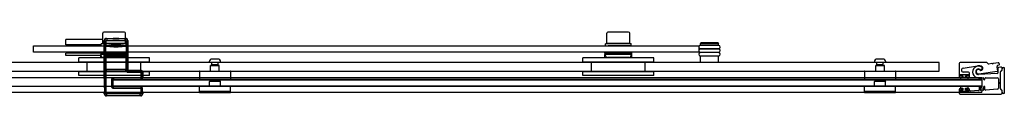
# Model space of a CAD drawing. Header units: millimetres. Extents: x 1453.32 to 1454.73, y 1049.43 to 1050.22.
# Tile 2 of 2: x 1453.81 to 1454.73, y 1049.43 to 1049.49. Entities that reach past the tile are written whole.
import ezdxf

# ---------------------------------------------------------------- set-up
doc = ezdxf.new("R2010")
doc.units = ezdxf.units.MM
doc.layers.add('SANINDUSA', color=3, linetype='CONTINUOUS')

msp = doc.modelspace()

# ---------------------------------------------------------------- linework, layer by layer
at = {"layer": 'SANINDUSA'}
for p, q in [((1453.8868, 1049.47778), (1453.8868, 1049.48728)), ((1453.9071, 1049.48828), (1453.8878, 1049.48828)), ((1453.9081, 1049.47778), (1453.9081, 1049.48728)), ((1454.3568, 1049.47778), (1454.3568, 1049.48728)), ((1454.3771, 1049.48828), (1454.3578, 1049.48828)), ((1454.3781, 1049.47778), (1454.3781, 1049.48728)), ((1453.8868, 1049.48148), (1453.85245, 1049.48148)), ((1453.85245, 1049.47648), (1453.85245, 1049.48148)), ((1453.88545, 1049.47648), (1453.85245, 1049.47648)), ((1453.85295, 1049.47648), (1453.85295, 1049.47548)), ((1453.88545, 1049.47548), (1453.88545, 1049.47748)), ((1453.9081, 1049.47778), (1453.8868, 1049.47778)), ((1453.88824, 1049.48043), (1453.88863, 1049.48004)), ((1453.88824, 1049.44605), (1453.88824, 1049.48043)), ((1453.88832, 1049.47523), (1453.88834, 1049.47724)), ((1453.88835, 1049.47724), (1453.88863, 1049.47749)), ((1453.88863, 1049.48004), (1453.89013, 1049.48004)), ((1453.88863, 1049.48004), (1453.88863, 1049.47749)), ((1453.89013, 1049.47749), (1453.88863, 1049.47749)), ((1453.88895, 1049.47748), (1453.88895, 1049.47778)), ((1453.88971, 1049.47574), (1453.88999, 1049.476)), ((1453.88999, 1049.476), (1453.89013, 1049.47749)), ((1453.89013, 1049.47749), (1453.89013, 1049.48004)), ((1453.89063, 1049.48204), (1453.89024, 1049.48243)), ((1453.89024, 1049.48243), (1453.89663, 1049.48243)), ((1453.90785, 1049.48204), (1453.89063, 1049.48204)), ((1453.89063, 1049.48204), (1453.89063, 1049.48054)), ((1453.89063, 1049.48054), (1453.90785, 1049.48054)), ((1453.89685, 1049.48266), (1453.89659, 1049.4824)), ((1453.90189, 1049.4824), (1453.89659, 1049.4824)), ((1453.89678, 1049.48228), (1453.89659, 1049.4824)), ((1453.9017, 1049.48228), (1453.89678, 1049.48228)), ((1453.89685, 1049.48266), (1453.90163, 1049.48266)), ((1453.90163, 1049.48266), (1453.90189, 1049.4824)), ((1453.9017, 1049.48228), (1453.90189, 1049.4824)), ((1453.90185, 1049.48243), (1453.90824, 1049.48243)), ((1453.90595, 1049.47749), (1453.90595, 1049.47778)), ((1453.90824, 1049.48243), (1453.90785, 1049.48204)), ((1453.90785, 1049.48054), (1453.90785, 1049.48204)), ((1453.90835, 1049.48004), (1453.90835, 1049.47749)), ((1453.90835, 1049.48004), (1453.90985, 1049.48004)), ((1453.90985, 1049.47749), (1453.90835, 1049.47749)), ((1453.90835, 1049.47749), (1453.90849, 1049.476)), ((1453.90849, 1049.476), (1453.90877, 1049.47575)), ((1453.90945, 1049.47549), (1453.90945, 1049.47749)), ((1453.90985, 1049.48004), (1453.91024, 1049.48043)), ((1453.90985, 1049.47749), (1453.90985, 1049.48004)), ((1453.90985, 1049.47749), (1453.91013, 1049.47724)), ((1453.91014, 1049.47724), (1453.91017, 1049.47523)), ((1453.91024, 1049.48043), (1453.91024, 1049.45379)), ((1454.35545, 1049.47548), (1454.35545, 1049.47748)), ((1454.3781, 1049.47778), (1454.3568, 1049.47778)), ((1454.35895, 1049.47748), (1454.35895, 1049.47778)), ((1454.37595, 1049.47749), (1454.37595, 1049.47778)), ((1454.37945, 1049.47549), (1454.37945, 1049.47749)), ((1454.44445, 1049.47819), (1454.44395, 1049.47769)), ((1454.46095, 1049.47769), (1454.44395, 1049.47769)), ((1454.44395, 1049.47619), (1454.44395, 1049.47769)), ((1454.46095, 1049.47619), (1454.44395, 1049.47619)), ((1454.46045, 1049.47819), (1454.44445, 1049.47819)), ((1454.44545, 1049.47584), (1454.44545, 1049.47619)), ((1454.45945, 1049.47584), (1454.45945, 1049.47619)), ((1454.46045, 1049.47819), (1454.46095, 1049.47769)), ((1454.46095, 1049.47619), (1454.46095, 1049.47769)), ((1453.82245, 1049.47548), (1454.44245, 1049.47548)), ((1453.82245, 1049.46948), (1453.82245, 1049.47548)), ((1454.44245, 1049.46948), (1453.82245, 1049.46948)), ((1453.88495, 1049.46848), (1453.85245, 1049.46848)), ((1453.85245, 1049.46648), (1453.85245, 1049.46848)), ((1453.85345, 1049.46948), (1453.85345, 1049.46848)), ((1453.88495, 1049.46848), (1453.88495, 1049.46948)), ((1453.88495, 1049.46848), (1453.88495, 1049.46748)), ((1453.88495, 1049.46848), (1453.90995, 1049.46848)), ((1453.88495, 1049.46848), (1453.88495, 1049.46848)), ((1453.88495, 1049.46648), (1453.88495, 1049.46748)), ((1453.90995, 1049.46748), (1453.88495, 1049.46748)), ((1453.88581, 1049.46559), (1453.8853, 1049.46748)), ((1453.88832, 1049.47523), (1453.88982, 1049.47523)), ((1453.88832, 1049.47523), (1453.88832, 1049.46873)), ((1453.88832, 1049.46873), (1453.88982, 1049.46873)), ((1453.88832, 1049.46873), (1453.88834, 1049.46673)), ((1453.88835, 1049.46673), (1453.88863, 1049.46647)), ((1453.88971, 1049.46822), (1453.88999, 1049.46797)), ((1453.88982, 1049.46873), (1453.88982, 1049.47523)), ((1453.89013, 1049.46647), (1453.88999, 1049.46797)), ((1453.89624, 1049.47553), (1453.90224, 1049.47552)), ((1453.89639, 1049.47551), (1453.89637, 1049.47553)), ((1453.90209, 1049.47551), (1453.89639, 1049.47551)), ((1453.89678, 1049.47528), (1453.89639, 1049.47551)), ((1453.9017, 1049.47528), (1453.89678, 1049.47528)), ((1453.89683, 1049.47507), (1453.90166, 1049.47507)), ((1453.89724, 1049.47466), (1453.89683, 1049.47507)), ((1453.89724, 1049.47466), (1453.90124, 1049.47466)), ((1453.90124, 1049.47466), (1453.90166, 1049.47507)), ((1453.9017, 1049.47528), (1453.90209, 1049.47551)), ((1453.90209, 1049.47551), (1453.90211, 1049.47553)), ((1453.90525, 1049.47548), (1453.90525, 1049.47548)), ((1453.90849, 1049.46796), (1453.90835, 1049.46647)), ((1453.90849, 1049.46796), (1453.90877, 1049.46822)), ((1453.90866, 1049.47523), (1453.91016, 1049.47523)), ((1453.90866, 1049.47523), (1453.90866, 1049.46873)), ((1453.90866, 1049.46873), (1453.91016, 1049.46873)), ((1453.90909, 1049.46559), (1453.9096, 1049.46748)), ((1453.90985, 1049.46647), (1453.91013, 1049.46672)), ((1453.90995, 1049.46848), (1453.90995, 1049.46948)), ((1453.90995, 1049.46748), (1453.90995, 1049.46848)), ((1453.90995, 1049.46648), (1453.90995, 1049.46748)), ((1453.91014, 1049.46672), (1453.91016, 1049.46873)), ((1453.91016, 1049.46873), (1453.91016, 1049.47523)), ((1454.35495, 1049.46848), (1454.35495, 1049.46948)), ((1454.35495, 1049.46848), (1454.35495, 1049.46748)), ((1454.35495, 1049.46848), (1454.37995, 1049.46848)), ((1454.35495, 1049.46848), (1454.35495, 1049.46848)), ((1454.35495, 1049.46648), (1454.35495, 1049.46748)), ((1454.37995, 1049.46748), (1454.35495, 1049.46748)), ((1454.35581, 1049.46559), (1454.3553, 1049.46748)), ((1454.37525, 1049.47548), (1454.37525, 1049.47548)), ((1454.37909, 1049.46559), (1454.3796, 1049.46748)), ((1454.37995, 1049.46848), (1454.37995, 1049.46948)), ((1454.37995, 1049.46748), (1454.37995, 1049.46848)), ((1454.37995, 1049.46648), (1454.37995, 1049.46748)), ((1454.44245, 1049.47548), (1454.44245, 1049.46948)), ((1454.46095, 1049.47584), (1454.44395, 1049.47584)), ((1454.44395, 1049.47284), (1454.46095, 1049.47284)), ((1454.46095, 1049.47249), (1454.44395, 1049.47249)), ((1454.44395, 1049.46949), (1454.46095, 1049.46949)), ((1454.46095, 1049.46914), (1454.44395, 1049.46914)), ((1454.44545, 1049.47249), (1454.44545, 1049.47284)), ((1454.44545, 1049.46914), (1454.44545, 1049.46949)), ((1454.45945, 1049.47249), (1454.45945, 1049.47284)), ((1454.45945, 1049.46914), (1454.45945, 1049.46949)), ((1454.66645, 1049.45979), (1453.38857, 1049.45979)), ((1453.88495, 1049.46648), (1453.85245, 1049.46648)), ((1453.93045, 1049.46429), (1453.86445, 1049.46429)), ((1453.86445, 1049.46029), (1453.86445, 1049.46429)), ((1453.93045, 1049.46029), (1453.86445, 1049.46029)), ((1453.87245, 1049.45129), (1453.87245, 1049.46029)), ((1453.88495, 1049.46429), (1453.88495, 1049.46648)), ((1453.90765, 1049.46448), (1453.88726, 1049.46448)), ((1453.88852, 1049.45452), (1453.88852, 1049.4649)), ((1453.88852, 1049.4649), (1453.88852, 1049.4649)), ((1453.88852, 1049.45452), (1453.88852, 1049.4649)), ((1453.88854, 1049.4661), (1453.88863, 1049.4662)), ((1453.89024, 1049.4661), (1453.88854, 1049.4661)), ((1453.88854, 1049.4659), (1453.88863, 1049.466)), ((1453.88863, 1049.46647), (1453.89013, 1049.46647)), ((1453.88863, 1049.46647), (1453.88863, 1049.4662)), ((1453.88863, 1049.466), (1453.88863, 1049.45342)), ((1453.89013, 1049.46622), (1453.89013, 1049.46647)), ((1453.89013, 1049.46622), (1453.90835, 1049.46622)), ((1453.89013, 1049.45339), (1453.89013, 1049.46602)), ((1453.89013, 1049.46602), (1453.90835, 1049.46602)), ((1453.89024, 1049.4661), (1453.89032, 1049.46618)), ((1453.89032, 1049.46618), (1453.89032, 1049.46602)), ((1453.89082, 1049.46619), (1453.90766, 1049.46619)), ((1453.89082, 1049.46602), (1453.89082, 1049.46619)), ((1453.90766, 1049.46619), (1453.90766, 1049.46602)), ((1453.90816, 1049.46618), (1453.90824, 1049.4661)), ((1453.90816, 1049.46602), (1453.90816, 1049.46618)), ((1453.90994, 1049.4661), (1453.90824, 1049.4661)), ((1453.90835, 1049.46647), (1453.90985, 1049.46647)), ((1453.90835, 1049.46647), (1453.90835, 1049.46622)), ((1453.90835, 1049.46602), (1453.90835, 1049.45339)), ((1453.90985, 1049.4662), (1453.90985, 1049.46647)), ((1453.90985, 1049.4662), (1453.90994, 1049.4661)), ((1453.90985, 1049.45342), (1453.90985, 1049.466)), ((1453.90985, 1049.466), (1453.90994, 1049.4659)), ((1453.90995, 1049.46429), (1453.90995, 1049.46648)), ((1453.90996, 1049.4649), (1453.90996, 1049.45452)), ((1453.90996, 1049.4649), (1453.90996, 1049.4649)), ((1453.90996, 1049.4649), (1453.90996, 1049.45452)), ((1453.92245, 1049.45129), (1453.92245, 1049.46029)), ((1453.93045, 1049.46029), (1453.93045, 1049.46429)), ((1453.9862, 1049.45979), (1453.9862, 1049.46053)), ((1453.9967, 1049.45979), (1453.9862, 1049.45979)), ((1453.98845, 1049.45772), (1453.98845, 1049.45979)), ((1453.99445, 1049.45772), (1453.98845, 1049.45772)), ((1453.98899, 1049.45741), (1453.98845, 1049.45772)), ((1453.99414, 1049.46309), (1453.98876, 1049.46309)), ((1453.99391, 1049.45741), (1453.99445, 1049.45772)), ((1453.99445, 1049.45772), (1453.99445, 1049.45979)), ((1453.9967, 1049.45979), (1453.9967, 1049.46053)), ((1454.40045, 1049.46429), (1454.33445, 1049.46429)), ((1454.33445, 1049.46029), (1454.33445, 1049.46429)), ((1454.40045, 1049.46029), (1454.33445, 1049.46029)), ((1454.34245, 1049.45129), (1454.34245, 1049.46029)), ((1454.35495, 1049.46429), (1454.35495, 1049.46648)), ((1454.37764, 1049.46448), (1454.35726, 1049.46448)), ((1454.37995, 1049.46429), (1454.37995, 1049.46648)), ((1454.39245, 1049.45129), (1454.39245, 1049.46029)), ((1454.40045, 1049.46029), (1454.40045, 1049.46429)), ((1454.44395, 1049.46614), (1454.46095, 1049.46614)), ((1454.46095, 1049.46579), (1454.44395, 1049.46579)), ((1454.44395, 1049.45979), (1454.44395, 1049.46579)), ((1454.44545, 1049.46579), (1454.44545, 1049.46614)), ((1454.45945, 1049.46579), (1454.45945, 1049.46614)), ((1454.46095, 1049.45979), (1454.46095, 1049.46579)), ((1454.6062, 1049.45979), (1454.6062, 1049.46053)), ((1454.6167, 1049.45979), (1454.6062, 1049.45979)), ((1454.60845, 1049.45772), (1454.60845, 1049.45979)), ((1454.61445, 1049.45772), (1454.60845, 1049.45772)), ((1454.60899, 1049.45741), (1454.60845, 1049.45772)), ((1454.61414, 1049.46309), (1454.60876, 1049.46309)), ((1454.61391, 1049.45741), (1454.61445, 1049.45772)), ((1454.61445, 1049.45772), (1454.61445, 1049.45979)), ((1454.6167, 1049.45979), (1454.6167, 1049.46053)), ((1454.66645, 1049.45179), (1454.66645, 1049.45979)), ((1454.68522, 1049.45886), (1454.68522, 1049.44704)), ((1454.71071, 1049.45986), (1454.68622, 1049.45986)), ((1454.71232, 1049.45867), (1454.71142, 1049.45957)), ((1454.7156, 1049.45893), (1454.71275, 1049.45852)), ((1454.71619, 1049.45859), (1454.71582, 1049.45887)), ((1454.71689, 1049.45902), (1454.71661, 1049.45865)), ((1454.72139, 1049.45974), (1454.71708, 1049.45913)), ((1454.72117, 1049.45736), (1454.72242, 1049.45774)), ((1453.38857, 1049.45179), (1454.66645, 1049.45179)), ((1453.93045, 1049.45129), (1453.86445, 1049.45129)), ((1453.86445, 1049.44779), (1453.86445, 1049.45129)), ((1453.88852, 1049.45452), (1453.88852, 1049.45452)), ((1453.88863, 1049.45342), (1453.88854, 1049.45352)), ((1453.88863, 1049.45322), (1453.88854, 1049.45332)), ((1453.88854, 1049.45332), (1453.89024, 1049.45332)), ((1453.88863, 1049.45322), (1453.88863, 1049.43118)), ((1453.90835, 1049.45339), (1453.89013, 1049.45339)), ((1453.89013, 1049.43118), (1453.89013, 1049.45319)), ((1453.90836, 1049.45319), (1453.89013, 1049.45319)), ((1453.89032, 1049.45323), (1453.89024, 1049.45332)), ((1453.89032, 1049.45339), (1453.89032, 1049.45323)), ((1453.89082, 1049.45322), (1453.89082, 1049.45339)), ((1453.90766, 1049.45322), (1453.89082, 1049.45322)), ((1453.90766, 1049.45339), (1453.90766, 1049.45322)), ((1453.90816, 1049.45323), (1453.90816, 1049.45339)), ((1453.90824, 1049.45332), (1453.90816, 1049.45323)), ((1453.90824, 1049.45332), (1453.90996, 1049.45332)), ((1453.90836, 1049.45319), (1453.90986, 1049.45321)), ((1453.90994, 1049.45352), (1453.90985, 1049.45342)), ((1453.90996, 1049.45332), (1453.90986, 1049.45322)), ((1453.90995, 1049.4535), (1453.90996, 1049.45332)), ((1453.90996, 1049.45452), (1453.90996, 1049.45452)), ((1453.91024, 1049.45379), (1453.90996, 1049.4535)), ((1453.91085, 1049.45239), (1453.91124, 1049.45279)), ((1453.92185, 1049.45239), (1453.91085, 1049.45239)), ((1453.91085, 1049.45239), (1453.91085, 1049.45089)), ((1453.91085, 1049.45089), (1453.92185, 1049.45089)), ((1453.91124, 1049.45279), (1453.92224, 1049.45279)), ((1453.92224, 1049.45279), (1453.92185, 1049.45239)), ((1453.92185, 1049.45089), (1453.92185, 1049.45239)), ((1453.92235, 1049.45039), (1453.92385, 1049.45039)), ((1453.92235, 1049.45039), (1453.92235, 1049.4457)), ((1453.92385, 1049.45039), (1453.92424, 1049.45079)), ((1453.92385, 1049.4457), (1453.92385, 1049.45039)), ((1453.92424, 1049.45079), (1453.92424, 1049.44605)), ((1453.93045, 1049.44779), (1453.93045, 1049.45129)), ((1453.97695, 1049.45149), (1453.97695, 1049.44409)), ((1453.97725, 1049.45179), (1454.00565, 1049.45179)), ((1453.98745, 1049.45179), (1453.98745, 1049.45699)), ((1453.98775, 1049.45729), (1453.99515, 1049.45729)), ((1453.99545, 1049.45179), (1453.99545, 1049.45699)), ((1454.00595, 1049.45149), (1454.00595, 1049.44409)), ((1454.40045, 1049.45129), (1454.33445, 1049.45129)), ((1454.33445, 1049.44779), (1454.33445, 1049.45129)), ((1454.40045, 1049.44779), (1454.40045, 1049.45129)), ((1454.59695, 1049.45149), (1454.59695, 1049.44409)), ((1454.59725, 1049.45179), (1454.62565, 1049.45179)), ((1454.60745, 1049.45179), (1454.60745, 1049.45699)), ((1454.60775, 1049.45729), (1454.61515, 1049.45729)), ((1454.61545, 1049.45179), (1454.61545, 1049.45699)), ((1454.62595, 1049.45149), (1454.62595, 1049.44409)), ((1454.68622, 1049.44774), (1454.68622, 1049.44844)), ((1454.69347, 1049.44859), (1454.68647, 1049.44859)), ((1454.68647, 1049.44859), (1454.68647, 1049.44759)), ((1454.68652, 1049.44874), (1454.69342, 1049.44874)), ((1454.68877, 1049.45467), (1454.70223, 1049.4568)), ((1454.69372, 1049.45104), (1454.68905, 1049.45104)), ((1454.69347, 1049.44759), (1454.69347, 1049.44859)), ((1454.69372, 1049.44844), (1454.69372, 1049.44774)), ((1454.69472, 1049.44704), (1454.69472, 1049.45004)), ((1454.7207, 1049.44963), (1454.70331, 1049.44872)), ((1454.70348, 1049.44924), (1454.72071, 1049.45178)), ((1454.72372, 1049.4557), (1454.72174, 1049.45528)), ((1454.72373, 1049.4418), (1454.72373, 1049.45115)), ((1454.72378, 1049.43549), (1454.72378, 1049.45108)), ((1454.72397, 1049.45153), (1454.72486, 1049.45245)), ((1454.72402, 1049.45186), (1454.72494, 1049.45277)), ((1454.72523, 1049.45348), (1454.72523, 1049.45448)), ((1454.72523, 1049.45348), (1454.72523, 1049.45348)), ((1454.72525, 1049.45339), (1454.72525, 1049.45412)), ((1454.72625, 1049.45512), (1454.72725, 1049.45512)), ((1454.72725, 1049.45512), (1454.72725, 1049.43119)), ((1454.70645, 1049.44553), (1453.79645, 1049.44553)), ((1453.93045, 1049.44779), (1453.86445, 1049.44779)), ((1453.88824, 1049.44605), (1453.88828, 1049.44601)), ((1453.88829, 1049.44516), (1453.88829, 1049.43899)), ((1453.89495, 1049.4437), (1453.89645, 1049.4437)), ((1453.89495, 1049.4437), (1453.89495, 1049.43788)), ((1453.89645, 1049.44523), (1453.89645, 1049.44553)), ((1453.89645, 1049.44523), (1453.89645, 1049.44487)), ((1453.89645, 1049.44437), (1453.89645, 1049.44487)), ((1453.89645, 1049.44437), (1453.89645, 1049.44403)), ((1453.89645, 1049.43747), (1453.89645, 1049.44403)), ((1454.70645, 1049.44403), (1453.89645, 1049.44403)), ((1453.89645, 1049.44379), (1454.70645, 1049.44379)), ((1453.89645, 1049.43779), (1453.89645, 1049.44379)), ((1453.89645, 1049.43788), (1453.89645, 1049.4437)), ((1453.89674, 1049.44399), (1453.89695, 1049.4442)), ((1453.92256, 1049.44399), (1453.89674, 1049.44399)), ((1453.89695, 1049.4457), (1453.89695, 1049.4442)), ((1453.92235, 1049.4457), (1453.89695, 1049.4457)), ((1453.89695, 1049.4442), (1453.92235, 1049.4442)), ((1453.92235, 1049.4457), (1453.92235, 1049.4442)), ((1453.92385, 1049.4457), (1453.92235, 1049.4457)), ((1453.92235, 1049.4442), (1453.92256, 1049.44399)), ((1453.92406, 1049.44549), (1453.92385, 1049.4457)), ((1453.92407, 1049.44588), (1453.92424, 1049.44605)), ((1454.00565, 1049.44379), (1453.97725, 1049.44379)), ((1453.98685, 1049.44279), (1453.98635, 1049.44229)), ((1453.99655, 1049.44229), (1453.98635, 1049.44229)), ((1453.98635, 1049.43779), (1453.98635, 1049.44229)), ((1453.99605, 1049.44279), (1453.98685, 1049.44279)), ((1453.98745, 1049.44279), (1453.98745, 1049.44379)), ((1453.99545, 1049.44279), (1453.99545, 1049.44379)), ((1453.99605, 1049.44279), (1453.99655, 1049.44229)), ((1453.99655, 1049.43779), (1453.99655, 1049.44229)), ((1454.40045, 1049.44779), (1454.33445, 1049.44779)), ((1454.62565, 1049.44379), (1454.59725, 1049.44379)), ((1454.60685, 1049.44279), (1454.60635, 1049.44229)), ((1454.61655, 1049.44229), (1454.60635, 1049.44229)), ((1454.60635, 1049.43779), (1454.60635, 1049.44229)), ((1454.61605, 1049.44279), (1454.60685, 1049.44279)), ((1454.60745, 1049.44279), (1454.60745, 1049.44379)), ((1454.61545, 1049.44279), (1454.61545, 1049.44379)), ((1454.61605, 1049.44279), (1454.61655, 1049.44229)), ((1454.61655, 1049.43779), (1454.61655, 1049.44229)), ((1454.68622, 1049.44604), (1454.68802, 1049.44604)), ((1454.68647, 1049.44759), (1454.68872, 1049.44759)), ((1454.68647, 1049.44559), (1454.68647, 1049.44379)), ((1454.68872, 1049.44559), (1454.68647, 1049.44559)), ((1454.68647, 1049.44379), (1454.69347, 1049.44379)), ((1454.68802, 1049.44744), (1454.68652, 1049.44744)), ((1454.68832, 1049.44634), (1454.68832, 1049.44714)), ((1454.68872, 1049.44759), (1454.68872, 1049.44559)), ((1454.69122, 1049.44559), (1454.69122, 1049.44759)), ((1454.69122, 1049.44759), (1454.69347, 1049.44759)), ((1454.69347, 1049.44559), (1454.69122, 1049.44559)), ((1454.69162, 1049.44714), (1454.69162, 1049.44634)), ((1454.69342, 1049.44744), (1454.69192, 1049.44744)), ((1454.69192, 1049.44604), (1454.69372, 1049.44604)), ((1454.69347, 1049.44379), (1454.69347, 1049.44559)), ((1454.70376, 1049.44517), (1454.70376, 1049.44449)), ((1454.70496, 1049.44449), (1454.70496, 1049.44517)), ((1454.70546, 1049.44567), (1454.70746, 1049.44567)), ((1454.70645, 1049.44523), (1454.70645, 1049.44553)), ((1454.70645, 1049.44523), (1454.70645, 1049.44487)), ((1454.70645, 1049.44437), (1454.70645, 1049.44487)), ((1454.70645, 1049.44437), (1454.70645, 1049.44403)), ((1454.70645, 1049.44403), (1454.70645, 1049.43747)), ((1454.70645, 1049.44379), (1454.70645, 1049.43779)), ((1454.70796, 1049.44517), (1454.70796, 1049.44449)), ((1454.70916, 1049.44449), (1454.70916, 1049.44517)), ((1454.70966, 1049.44567), (1454.72072, 1049.44567)), ((1454.72172, 1049.44467), (1454.72172, 1049.43598)), ((1454.72318, 1049.44114), (1454.72366, 1049.44162)), ((1454.72366, 1049.43995), (1454.72318, 1049.44043)), ((1454.72373, 1049.43557), (1454.72373, 1049.43978)), ((1454.70645, 1049.43198), (1453.388, 1049.43198)), ((1454.70645, 1049.43747), (1453.79645, 1049.43747)), ((1453.8884, 1049.43163), (1453.88824, 1049.43147)), ((1453.88824, 1049.43079), (1453.88824, 1049.43147)), ((1453.88863, 1049.43118), (1453.88824, 1049.43079)), ((1453.88831, 1049.43799), (1453.8884, 1049.43752)), ((1453.88842, 1049.43618), (1453.88842, 1049.43298)), ((1453.88863, 1049.43118), (1453.89013, 1049.43118)), ((1453.89063, 1049.42918), (1453.89063, 1049.43068)), ((1453.92185, 1049.43068), (1453.89063, 1049.43068)), ((1453.89495, 1049.43788), (1453.89645, 1049.43788)), ((1454.70645, 1049.43779), (1453.89645, 1049.43779)), ((1453.89674, 1049.43759), (1453.92256, 1049.43759)), ((1453.89695, 1049.43737), (1453.89674, 1049.43759)), ((1453.89695, 1049.43587), (1453.89695, 1049.43737)), ((1453.92235, 1049.43737), (1453.89695, 1049.43737)), ((1453.89695, 1049.43587), (1453.92235, 1049.43587)), ((1453.92185, 1049.42918), (1453.92185, 1049.43068)), ((1453.92256, 1049.43759), (1453.92235, 1049.43737)), ((1453.92235, 1049.43737), (1453.92235, 1049.43587)), ((1453.92235, 1049.43587), (1453.92385, 1049.43587)), ((1453.92235, 1049.43587), (1453.92235, 1049.43118)), ((1453.92385, 1049.43118), (1453.92235, 1049.43118)), ((1453.92385, 1049.43587), (1453.92406, 1049.43609)), ((1453.92385, 1049.43118), (1453.92385, 1049.43587)), ((1453.92424, 1049.43079), (1453.92385, 1049.43118)), ((1453.92406, 1049.43298), (1453.92406, 1049.43609)), ((1453.92424, 1049.43147), (1453.92408, 1049.43163)), ((1453.92424, 1049.43147), (1453.92424, 1049.43079)), ((1453.97695, 1049.43289), (1453.97695, 1049.43749)), ((1454.00595, 1049.43279), (1453.97695, 1049.43279)), ((1453.97695, 1049.43179), (1453.97695, 1049.43279)), ((1454.00595, 1049.43179), (1453.97695, 1049.43179)), ((1454.00565, 1049.43779), (1453.97725, 1049.43779)), ((1454.00595, 1049.43289), (1454.00595, 1049.43749)), ((1454.00595, 1049.43179), (1454.00595, 1049.43279)), ((1454.59695, 1049.43289), (1454.59695, 1049.43749)), ((1454.62595, 1049.43279), (1454.59695, 1049.43279)), ((1454.59695, 1049.43179), (1454.59695, 1049.43279)), ((1454.62595, 1049.43179), (1454.59695, 1049.43179)), ((1454.62565, 1049.43779), (1454.59725, 1049.43779)), ((1454.62595, 1049.43289), (1454.62595, 1049.43749)), ((1454.62595, 1049.43179), (1454.62595, 1049.43279)), ((1454.68522, 1049.43454), (1454.68522, 1049.43154)), ((1454.68802, 1049.43554), (1454.68622, 1049.43554)), ((1454.68622, 1049.43314), (1454.68622, 1049.43384)), ((1454.68622, 1049.43054), (1454.72397, 1049.43054)), ((1454.68647, 1049.43779), (1454.68647, 1049.43599)), ((1454.69347, 1049.43779), (1454.68647, 1049.43779)), ((1454.68647, 1049.43599), (1454.68872, 1049.43599)), ((1454.68872, 1049.43399), (1454.68647, 1049.43399)), ((1454.68647, 1049.43399), (1454.68647, 1049.43299)), ((1454.68647, 1049.43299), (1454.69347, 1049.43299)), ((1454.68652, 1049.43414), (1454.68802, 1049.43414)), ((1454.69342, 1049.43284), (1454.68652, 1049.43284)), ((1454.68832, 1049.43444), (1454.68832, 1049.43524)), ((1454.68872, 1049.43599), (1454.68872, 1049.43399)), ((1454.69122, 1049.43599), (1454.69347, 1049.43599)), ((1454.69122, 1049.43399), (1454.69122, 1049.43599)), ((1454.69347, 1049.43399), (1454.69122, 1049.43399)), ((1454.69162, 1049.43524), (1454.69162, 1049.43444)), ((1454.69372, 1049.43554), (1454.69192, 1049.43554)), ((1454.69192, 1049.43414), (1454.69342, 1049.43414)), ((1454.69347, 1049.43599), (1454.69347, 1049.43779)), ((1454.69347, 1049.43299), (1454.69347, 1049.43399)), ((1454.69372, 1049.43384), (1454.69372, 1049.43314)), ((1454.69472, 1049.43421), (1454.69472, 1049.43454)), ((1454.7033, 1049.43374), (1454.6958, 1049.43321)), ((1454.70376, 1049.43709), (1454.70376, 1049.43424)), ((1454.70496, 1049.4344), (1454.70496, 1049.43709)), ((1454.7075, 1049.43404), (1454.7055, 1049.4339)), ((1454.70645, 1049.43747), (1454.70645, 1049.43717)), ((1454.70645, 1049.43618), (1454.70645, 1049.43717)), ((1454.70645, 1049.43618), (1454.70645, 1049.43298)), ((1454.70645, 1049.43198), (1454.70645, 1049.43298)), ((1454.70796, 1049.43709), (1454.70796, 1049.43454)), ((1454.70916, 1049.43469), (1454.70916, 1049.43709)), ((1454.7208, 1049.43498), (1454.7097, 1049.4342)), ((1454.72486, 1049.43413), (1454.72397, 1049.43504)), ((1454.72493, 1049.43395), (1454.72402, 1049.43486)), ((1454.72522, 1049.43179), (1454.72522, 1049.43325)), ((1454.72525, 1049.43219), (1454.72525, 1049.43317)), ((1454.72725, 1049.43119), (1454.72625, 1049.43119)), ((1453.89024, 1049.42879), (1453.89063, 1049.42918)), ((1453.92224, 1049.42879), (1453.89024, 1049.42879)), ((1453.89063, 1049.42918), (1453.92185, 1049.42918)), ((1453.92185, 1049.42918), (1453.92224, 1049.42879))]:
    msp.add_line(p, q, dxfattribs=at)
for centre, radius, start, end in [((1453.8878, 1049.48728), 0.001, 90, 180), ((1453.9071, 1049.48728), 0.001, 0, 90), ((1454.3578, 1049.48728), 0.001, 90, 180), ((1454.3771, 1049.48728), 0.001, 0, 90), ((1453.89923, 1049.57534), 0.09977, 264.69184, 275.32621), ((1453.89923, 1049.57534), 0.09827, 264.69184, 275.32621), ((1453.89671, 1049.48216), 0.000144, 338.24466, 60), ((1453.90177, 1049.48216), 0.000144, 120, 201.75534), ((1453.89923, 1049.57534), 0.10005, 264.54353, 268.56407), ((1453.89187, 1049.47593), 0.00217, 185.00495, 198.86511), ((1453.89187, 1049.46803), 0.00217, 161.13243, 174.99751), ((1453.89923, 1049.36862), 0.10005, 84.52552, 95.45647), ((1453.89923, 1049.57534), 0.10055, 264.63273, 268.78175), ((1453.89923, 1049.36862), 0.10055, 84.61508, 95.36727), ((1453.89923, 1049.36862), 0.09977, 84.67379, 95.30816), ((1453.89923, 1049.36862), 0.09827, 84.67379, 95.30816), ((1453.89641, 1049.47615), 0.000652, 254.7859, 270.44944), ((1453.89671, 1049.47516), 0.000144, 323.70764, 60), ((1453.89923, 1049.57534), 0.10055, 271.23628, 275.38492), ((1453.90177, 1049.47516), 0.000144, 120, 216.29236), ((1453.89923, 1049.57534), 0.10005, 271.45448, 275.47448), ((1453.90661, 1049.47594), 0.00217, 341.09228, 354.9415), ((1453.90661, 1049.46803), 0.00217, 5.05604, 18.91019), ((1454.44395, 1049.47434), 0.0015, 90, 270), ((1454.44395, 1049.47099), 0.0015, 90, 270), ((1454.44395, 1049.46764), 0.0015, 90, 270), ((1454.46095, 1049.47434), 0.0015, 270, 90), ((1454.46095, 1049.47099), 0.0015, 270, 90), ((1454.46095, 1049.46764), 0.0015, 270, 90), ((1453.88726, 1049.46598), 0.0015, 195.06623, 270), ((1453.88887, 1049.46398), 0.0005, 37.38497, 90), ((1453.90604, 1049.46398), 0.0005, 90, 142.61503), ((1453.90765, 1049.46598), 0.0015, 270, 344.93377), ((1453.98876, 1049.46053), 0.00256, 90, 180), ((1453.99414, 1049.46053), 0.00256, 0, 90), ((1454.35726, 1049.46598), 0.0015, 195.06623, 270), ((1454.35886, 1049.46398), 0.0005, 37.38497, 90), ((1454.37604, 1049.46398), 0.0005, 90, 142.61503), ((1454.37764, 1049.46598), 0.0015, 270, 344.93377), ((1454.60876, 1049.46053), 0.00256, 90, 180), ((1454.61414, 1049.46053), 0.00256, 0, 90), ((1454.68622, 1049.45886), 0.001, 90, 180), ((1454.71071, 1049.45886), 0.001, 45, 90), ((1454.71268, 1049.45902), 0.0005, 225, 278), ((1454.71564, 1049.45863), 0.0003, 53, 98), ((1454.71564, 1049.45863), 0.0003, 53, 98), ((1454.71564, 1049.45863), 0.0003, 53, 98), ((1454.71564, 1049.45863), 0.0003, 53, 98), ((1454.71637, 1049.45883), 0.0003, 233, 323), ((1454.71637, 1049.45883), 0.0003, 233, 323), ((1454.71637, 1049.45883), 0.0003, 233, 323), ((1454.71637, 1049.45883), 0.0003, 233, 323), ((1454.71713, 1049.45884), 0.0003, 98, 143), ((1454.71713, 1049.45884), 0.0003, 98, 143), ((1454.71713, 1049.45884), 0.0003, 98, 143), ((1454.71713, 1049.45884), 0.0003, 98, 143), ((1454.72153, 1049.45875), 0.001, 22.04163, 98), ((1454.72227, 1049.45822), 0.0005, 287.04088, 19.8637), ((1454.70317, 1049.45132), 0.02081, 19.8637, 22.04163), ((1453.97725, 1049.45149), 0.0003, 90, 180), ((1453.98775, 1049.45699), 0.0003, 90, 180), ((1453.98892, 1049.45729), 0.000144, 0.15478, 60), ((1453.99398, 1049.45729), 0.000144, 120, 179.84522), ((1453.99515, 1049.45699), 0.0003, 0, 90), ((1454.00565, 1049.45149), 0.0003, 0, 90), ((1454.59725, 1049.45149), 0.0003, 90, 180), ((1454.60775, 1049.45699), 0.0003, 90, 180), ((1454.60892, 1049.45729), 0.000144, 0.15478, 60), ((1454.61398, 1049.45729), 0.000144, 120, 179.84522), ((1454.61515, 1049.45699), 0.0003, 0, 90), ((1454.62565, 1049.45149), 0.0003, 0, 90), ((1454.68652, 1049.44844), 0.0003, 90, 180), ((1454.68905, 1049.45287), 0.00183, 98.99386, 270), ((1454.69342, 1049.44844), 0.0003, 0, 90), ((1454.69372, 1049.45004), 0.001, 0, 90), ((1454.7031, 1049.45104), 0.00537, 55.37372, 271.62094), ((1454.70317, 1049.45132), 0.0026, 53.97828, 273), ((1454.70317, 1049.45132), 0.0021, 52.18488, 278.37556), ((1454.70316, 1049.4509), 0.00598, 55.53071, 98.99386), ((1454.70555, 1049.45437), 0.00177, 232.18488, 55.53071), ((1454.70544, 1049.45443), 0.00125, 233.97828, 55.37372), ((1454.72147, 1049.4564), 0.001, 107.04088, 195.53185), ((1454.70317, 1049.45132), 0.01799, 3.12571, 15.53185), ((1454.72065, 1049.45063), 0.001, 273, 357.75015), ((1454.72064, 1049.45227), 0.0005, 278.37556, 3.12571), ((1454.72184, 1049.45479), 0.0005, 102.04088, 190.53185), ((1454.70317, 1049.45132), 0.01849, 357.75015, 10.53185), ((1454.72398, 1049.45448), 0.00125, 0, 102.04088), ((1454.72473, 1049.45115), 0.001, 135, 180), ((1454.72443, 1049.45108), 0.00065, 135.4448, 180), ((1454.7239, 1049.45339), 0.00135, 315.4448, 0), ((1454.72423, 1049.45348), 0.001, 315, 0), ((1454.72625, 1049.45412), 0.001, 90, 180), ((1453.89695, 1049.4437), 0.000501, 135.00449, 179.98107), ((1453.92246, 1049.4455), 0.0016, 350.22471, 359.46088), ((1453.97725, 1049.44409), 0.0003, 180, 270), ((1454.00565, 1049.44409), 0.0003, 270, 0), ((1454.59725, 1049.44409), 0.0003, 180, 270), ((1454.62565, 1049.44409), 0.0003, 270, 0), ((1454.68622, 1049.44704), 0.001, 180, 270), ((1454.68652, 1049.44774), 0.0003, 180, 270), ((1454.68802, 1049.44714), 0.0003, 0, 90), ((1454.68802, 1049.44634), 0.0003, 270, 0), ((1454.69192, 1049.44714), 0.0003, 90, 180), ((1454.69192, 1049.44634), 0.0003, 180, 270), ((1454.69342, 1049.44774), 0.0003, 270, 0), ((1454.69372, 1049.44704), 0.001, 270, 0), ((1454.70326, 1049.44517), 0.0005, 0, 91.62094), ((1454.70436, 1049.44449), 0.0006, 180, 0), ((1454.70436, 1049.44449), 0.0006, 180.00001, 359.99999), ((1454.70436, 1049.44449), 0.0006, 180.00001, 359.99999), ((1454.70436, 1049.44449), 0.0006, 180.00001, 359.99999), ((1454.70546, 1049.44517), 0.0005, 90, 180), ((1454.70746, 1049.44517), 0.0005, 0, 90), ((1454.70856, 1049.44449), 0.0006, 180, 0), ((1454.70856, 1049.44449), 0.0006, 180.00001, 359.99999), ((1454.70856, 1049.44449), 0.0006, 180.00001, 359.99999), ((1454.70856, 1049.44449), 0.0006, 180.00001, 359.99999), ((1454.70966, 1049.44517), 0.0005, 90, 180), ((1454.72072, 1049.44467), 0.001, 0, 90), ((1454.72353, 1049.44079), 0.0005, 135, 225), ((1454.72353, 1049.44079), 0.0005, 135, 225), ((1454.72353, 1049.44079), 0.0005, 135, 225), ((1454.72353, 1049.44079), 0.0005, 135, 225), ((1454.72348, 1049.4418), 0.00025, 315, 0), ((1454.72348, 1049.4418), 0.00025, 315.0003, 359.9997), ((1454.72348, 1049.4418), 0.00025, 315.0003, 359.9997), ((1454.72348, 1049.4418), 0.00025, 315.0003, 359.9997), ((1454.72348, 1049.43978), 0.00025, 0, 45), ((1454.72348, 1049.43978), 0.00025, 0.0003, 44.9997), ((1454.72348, 1049.43978), 0.00025, 0.0003, 44.9997), ((1454.72348, 1049.43978), 0.00025, 0.0003, 44.9997), ((1453.89695, 1049.43788), 0.000501, 180.01902, 224.99542), ((1453.97725, 1049.43749), 0.0003, 90, 180), ((1453.97705, 1049.43289), 0.0001, 180, 270), ((1454.00565, 1049.43749), 0.0003, 0, 90), ((1454.00585, 1049.43289), 0.0001, 270, 0), ((1454.59725, 1049.43749), 0.0003, 90, 180), ((1454.59705, 1049.43289), 0.0001, 180, 270), ((1454.62565, 1049.43749), 0.0003, 0, 90), ((1454.62585, 1049.43289), 0.0001, 270, 0), ((1454.68622, 1049.43454), 0.001, 90, 180), ((1454.68622, 1049.43154), 0.001, 180, 270), ((1454.68652, 1049.43384), 0.0003, 90, 180), ((1454.68652, 1049.43314), 0.0003, 180, 270), ((1454.68802, 1049.43524), 0.0003, 0, 90), ((1454.68802, 1049.43444), 0.0003, 270, 0), ((1454.69192, 1049.43524), 0.0003, 90, 180), ((1454.69192, 1049.43444), 0.0003, 180, 270), ((1454.69342, 1049.43384), 0.0003, 0, 90), ((1454.69342, 1049.43314), 0.0003, 270, 0), ((1454.69372, 1049.43454), 0.001, 0, 90), ((1454.69572, 1049.43421), 0.001, 180, 274.05698), ((1454.70326, 1049.43424), 0.0005, 274.05698, 0), ((1454.70436, 1049.43709), 0.0006, 0, 180), ((1454.70436, 1049.43709), 0.0006, 0.00001, 179.99999), ((1454.70436, 1049.43709), 0.0006, 0.00001, 179.99999), ((1454.70436, 1049.43709), 0.0006, 0.00001, 179.99999), ((1454.70546, 1049.4344), 0.0005, 180, 274.05698), ((1454.70746, 1049.43454), 0.0005, 274.05698, 0), ((1454.70856, 1049.43709), 0.0006, 0, 180), ((1454.70856, 1049.43709), 0.0006, 0.00001, 179.99999), ((1454.70856, 1049.43709), 0.0006, 0.00001, 179.99999), ((1454.70856, 1049.43709), 0.0006, 0.00001, 179.99999), ((1454.70966, 1049.43469), 0.0005, 180, 274.05698), ((1454.72072, 1049.43598), 0.001, 274.05698, 0), ((1454.72473, 1049.43557), 0.001, 180, 225.0893), ((1454.72443, 1049.43549), 0.00065, 180, 224.38239), ((1454.72397, 1049.43179), 0.00125, 270, 0), ((1454.7239, 1049.43317), 0.00135, 0, 45), ((1454.72422, 1049.43324), 0.001, 0.5341, 45.0893), ((1454.72625, 1049.43219), 0.001, 180, 270)]:
    msp.add_arc(centre, radius, start, end, dxfattribs=at)
for centre, major_axis, ratio, start_param, end_param in [((1453.89745, 1049.47748), (-0.012, 0), 0.000227, 3.141593, 6.283185), ((1453.89024, 1049.48043), (-0.00141, 0.00141), 0.999695, 5.497939, 7.068431), ((1453.88985, 1049.47724), (0.00101, -0.00111), 0.999722, 3.974746, 5.450032), ((1453.89063, 1049.48004), (-0.00141, -0.00141), 0.999848, 3.927143, 5.497635), ((1453.89013, 1049.47749), (-0.00101, 0.00111), 0.999721, 0.831859, 2.309733), ((1453.89063, 1049.48004), (-0.000354, 0.000354), 0.999695, 5.497939, 7.068431), ((1453.89924, 1049.48214), (0.003, 0), 0.017455, 2.490845, 6.933933), ((1453.90785, 1049.48004), (-0.00141, 0.00141), 0.999848, 3.927143, 5.497635), ((1453.90785, 1049.48004), (0.000354, 0.000354), 0.999695, 5.497939, 7.068431), ((1453.90824, 1049.48043), (0.00141, 0.00141), 0.999695, 5.497939, 7.068431), ((1453.90835, 1049.47749), (-0.00101, -0.00111), 0.999721, 0.832017, 2.309576), ((1453.90863, 1049.47724), (0.00101, 0.00111), 0.999722, 3.974903, 5.449875), ((1454.36745, 1049.47748), (-0.012, 0), 0.000227, 3.141593, 6.283185), ((1453.88985, 1049.46673), (0.00101, 0.00111), 0.999722, 0.833153, 2.308439), ((1453.89013, 1049.46647), (0.00101, 0.00111), 0.999721, 0.831859, 2.309733), ((1453.89745, 1049.47548), (-0.012, 0), 0.000227, 2.356109, 5.497873), ((1453.89745, 1049.47548), (-0.0078, 0), 0.000227, 3.141593, 5.297135), ((1453.90835, 1049.46647), (0.00101, -0.00111), 0.999721, 0.832017, 2.309576), ((1453.90863, 1049.46672), (0.00101, -0.00111), 0.999722, 0.83331, 2.308282), ((1454.36745, 1049.47548), (-0.012, 0), 0.000227, 2.278381, 5.627762), ((1454.36745, 1049.47548), (-0.0078, 0), 0.000227, 3.141593, 5.497746), ((1453.88854, 1049.4649), (0, -0.0012), 0.017455, 3.159046, 4.712389), ((1453.88854, 1049.4649), (0, 0.001), 0.017455, 0.017453, 1.570796), ((1453.89013, 1049.4662), (0.0015, 0), 0.017455, 1.570796, 3.124139), ((1453.89013, 1049.466), (-0.0015, 0), 0.017455, 4.712389, 6.265732), ((1453.89024, 1049.4649), (0, -0.0012), 0.017455, 3.159046, 3.503264), ((1453.89082, 1049.46618), (0.0005, 0), 0.017455, 1.570796, 3.124139), ((1453.90766, 1049.46618), (0.0005, 0), 0.017455, 0.017453, 1.570796), ((1453.90824, 1049.4649), (0, 0.0012), 0.017455, 5.921514, 6.265732), ((1453.90835, 1049.4662), (0.0015, 0), 0.017455, 0.017453, 1.570796), ((1453.90835, 1049.466), (-0.0015, 0), 0.017455, 3.159046, 4.712389), ((1453.90994, 1049.4649), (0, 0.0012), 0.017455, 4.712389, 6.265732), ((1453.90994, 1049.4649), (0, -0.001), 0.017455, 1.570796, 3.124139), ((1453.88854, 1049.45452), (0, -0.0012), 0.017455, 4.712389, 6.265732), ((1453.88854, 1049.45452), (0, 0.001), 0.017455, 1.570796, 3.124139), ((1453.89013, 1049.45342), (0.0015, 0), 0.017455, 3.159046, 4.712389), ((1453.89013, 1049.45322), (-0.0015, 0), 0.017455, 0.017453, 1.570796), ((1453.89024, 1049.45452), (0, -0.0012), 0.017455, 5.921514, 6.265732), ((1453.89082, 1049.45323), (-0.0005, 0), 0.017455, 0.017453, 1.570796), ((1453.90766, 1049.45323), (-0.0005, 0), 0.017455, 1.570796, 3.124139), ((1453.90824, 1049.45452), (0, 0.0012), 0.017455, 3.159046, 3.503264), ((1453.90835, 1049.45342), (0.0015, 0), 0.017455, 4.712389, 6.265732), ((1453.91085, 1049.45339), (-0.00177, -0.00177), 0.999695, 5.578075, 7.068431), ((1453.91085, 1049.45339), (-0.000708, -0.000708), 0.998783, 5.673241, 7.068431), ((1453.90994, 1049.45452), (0, -0.001), 0.017455, 0.017453, 1.570796), ((1453.90994, 1049.45452), (0, 0.0012), 0.017455, 3.704934, 4.712389), ((1453.91124, 1049.45379), (-0.000707, -0.000707), 0.999695, 5.497939, 7.068431), ((1453.91682, 1049.45247), (0.003, 0), 0.017455, 4.712389, 10.995574), ((1453.92185, 1049.45039), (-0.00141, 0.00141), 0.999848, 3.927143, 5.497635), ((1453.92185, 1049.45039), (0.000354, 0.000354), 0.999695, 5.497939, 7.068431), ((1453.92224, 1049.45079), (0.00141, 0.00141), 0.999695, 5.497939, 7.068431), ((1453.88828, 1049.44516), (0, 0.00085), 0.017455, 4.712389, 6.265732), ((1453.89695, 1049.4437), (0.00141, 0.00141), 0.999695, 0.785246, 2.356347), ((1453.89674, 1049.44349), (-0.000354, -0.000354), 0.999695, 3.926839, 4.408005), ((1453.89695, 1049.4437), (0.000354, 0.000354), 0.997872, 0.785246, 1.570796), ((1453.91682, 1049.44412), (-0.003, 0), 0.017455, 4.712389, 10.995574), ((1453.92235, 1049.4457), (-0.00106, -0.00106), 0.999695, 0.78555, 2.356042), ((1453.92256, 1049.44549), (0.00106, -0.00106), 0.999695, 5.497939, 6.896147), ((1453.92407, 1049.44523), (0, -0.00065), 0.017455, 3.159046, 4.307135), ((1453.89024, 1049.43079), (-0.00141, -0.00141), 0.999695, 5.497939, 7.068431), ((1453.88831, 1049.43899), (0, -0.001), 0.017455, 4.712389, 6.195919), ((1453.8884, 1049.43618), (0, 0.00135), 0.017455, 4.712389, 6.195919), ((1453.8884, 1049.43298), (0, 0.00135), 0.017455, 3.159046, 4.712389), ((1453.89063, 1049.43118), (0.00141, -0.00141), 0.999848, 3.927143, 5.497635), ((1453.89063, 1049.43118), (-0.000354, -0.000354), 0.999695, 5.497939, 7.068431), ((1453.89695, 1049.43787), (0.00141, -0.00141), 0.999695, 3.926839, 5.497939), ((1453.89674, 1049.43809), (-0.000354, 0.000354), 0.999695, 1.875313, 2.356347), ((1453.89695, 1049.43787), (0.000354, -0.000354), 0.997872, 4.712389, 5.497939), ((1453.92185, 1049.43118), (0.00141, 0.00141), 0.999848, 3.927143, 5.497635), ((1453.92185, 1049.43118), (0.000354, -0.000354), 0.999695, 5.497939, 7.068431), ((1453.92224, 1049.43079), (0.00141, -0.00141), 0.999695, 5.497939, 7.068431), ((1453.92235, 1049.43587), (0.00106, -0.00106), 0.999695, 0.78555, 2.356042), ((1453.92256, 1049.43609), (0.00106, 0.00106), 0.999695, 5.497939, 7.068431), ((1453.92408, 1049.43298), (0, -0.00135), 0.017455, 4.712389, 6.265732)]:
    msp.add_ellipse(centre, major_axis=major_axis, ratio=ratio, start_param=start_param, end_param=end_param, dxfattribs=at)

doc.saveas('drawing.dxf')
